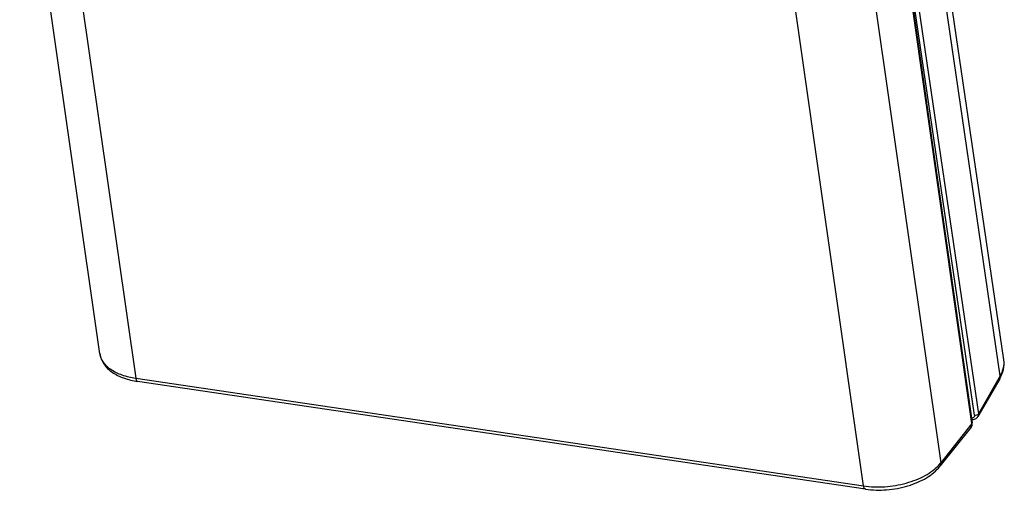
# Model space of a CAD drawing. Header units: inches. Extents: x 0 to 17, y 0 to 11.
# Tile 8 of 10: x 13.3 to 15.4, y 4.6 to 5.6. Entities that reach past the tile are written whole.
import ezdxf

# ---------------------------------------------------------------- set-up
doc = ezdxf.new("R2010")
doc.units = ezdxf.units.IN
doc.header["$LTSCALE"] = 0.935
doc.header["$MEASUREMENT"] = 0
doc.layers.get('0').update_dxf_attribs({"linetype": 'CONTINUOUS'})

msp = doc.modelspace()

# ---------------------------------------------------------------- linework, layer by layer
at = {"color": 7, "linetype": 'Continuous'}
for p, q in [((13.50432, 4.86142), (13.33551, 6.04231)), ((13.41151, 5.98894), (13.58008, 4.80974)), ((15.10768, 5.81368), (15.27669, 4.63145)), ((15.11406, 4.58281), (14.94548, 5.76201)), ((15.22465, 5.62951), (15.35585, 4.73497)), ((15.34236, 4.71409), (15.21288, 5.61984)), ((15.21372, 5.61972), (15.34292, 4.71596)), ((15.34758, 4.7321), (15.21723, 5.62076)), ((15.4095, 4.84861), (15.29784, 5.60995)), ((15.40193, 4.81445), (15.28705, 5.5977)), ((15.40193, 4.81445), (15.35585, 4.73497)), ((13.58008, 4.80974), (15.11406, 4.58281)), ((15.11784, 4.57613), (13.58386, 4.80306)), ((15.40095, 4.80837), (15.35482, 4.72881)), ((15.34236, 4.71409), (15.27669, 4.63145)), ((15.34236, 4.71409), (15.34292, 4.71543)), ((15.34292, 4.71543), (15.34292, 4.71596)), ((15.34056, 4.70681), (15.27483, 4.6241)), ((15.27265, 4.62674), (15.27669, 4.63145))]:
    msp.add_line(p, q, dxfattribs=at)
msp.add_arc((15.39389, 4.81246), 0.00815, 329.89693, 342.10486, dxfattribs=at)
for points, knots in [([(13.50432, 4.86143), (13.50487, 4.85759), (13.50692, 4.84995), (13.51461, 4.83577), (13.52696, 4.82413), (13.54187, 4.8154), (13.5595, 4.80791), (13.57393, 4.80453), (13.58386, 4.80306)], [0, 0, 0, 0, 0.1106469, 0.2226405, 0.4559748, 0.58152, 0.7140619, 1, 1, 1, 1]), ([(13.50432, 4.86142), (13.50476, 4.85831), (13.50649, 4.85203), (13.51139, 4.84326), (13.51848, 4.8352), (13.53114, 4.82517), (13.55181, 4.81545), (13.57017, 4.81121), (13.58008, 4.80974)], [0, 0, 0, 0, 0.0967426, 0.1977461, 0.3062367, 0.4243568, 0.6920745, 1, 1, 1, 1]), ([(15.40094, 4.80837), (15.4045, 4.81449), (15.40989, 4.8276), (15.4105, 4.84187), (15.4095, 4.84864)], [0, 0, 0, 0, 0.5086687, 1, 1, 1, 1]), ([(15.40193, 4.81445), (15.40504, 4.81977), (15.40973, 4.83086), (15.41033, 4.84299), (15.4095, 4.84861)], [0, 0, 0, 0, 0.5204359, 1, 1, 1, 1]), ([(15.40165, 4.80995), (15.40176, 4.8103), (15.40213, 4.81177), (15.40212, 4.81332), (15.40193, 4.81445)], [0, 0, 0, 0, 0.2426532, 1, 1, 1, 1]), ([(13.58008, 4.80974), (13.58021, 4.80885), (13.58053, 4.80722), (13.58134, 4.80513), (13.58241, 4.80365), (13.58339, 4.80313), (13.58386, 4.80306)], [0, 0, 0, 0, 0.3349468, 0.610632, 0.8262543, 1, 1, 1, 1]), ([(15.34758, 4.7321), (15.34771, 4.73117), (15.34762, 4.72925), (15.34652, 4.72764), (15.34584, 4.72707)], [0, 0, 0, 0, 0.5152908, 1, 1, 1, 1]), ([(15.34758, 4.7321), (15.3492, 4.73186), (15.35226, 4.73218), (15.35513, 4.7338), (15.35585, 4.73497)], [0, 0, 0, 0, 0.5427179, 1, 1, 1, 1]), ([(15.35483, 4.72883), (15.35534, 4.72971), (15.35604, 4.73175), (15.35602, 4.7339), (15.35585, 4.73497)], [0, 0, 0, 0, 0.4850677, 1, 1, 1, 1]), ([(15.34055, 4.7068), (15.34155, 4.70805), (15.34302, 4.71105), (15.34315, 4.71436), (15.34292, 4.71596)], [0, 0, 0, 0, 0.4979194, 1, 1, 1, 1]), ([(15.34056, 4.70681), (15.34132, 4.70777), (15.34247, 4.71016), (15.34253, 4.71278), (15.34236, 4.71409)], [0, 0, 0, 0, 0.4827875, 1, 1, 1, 1]), ([(15.34584, 4.72707), (15.34556, 4.72684), (15.34429, 4.72597), (15.34271, 4.72564), (15.34154, 4.72563)], [0, 0, 0, 0, 0.2349261, 1, 1, 1, 1]), ([(15.3419, 4.72305), (15.34438, 4.72273), (15.34957, 4.72323), (15.35361, 4.72672), (15.35483, 4.72883)], [0, 0, 0, 0, 0.5070604, 1, 1, 1, 1]), ([(15.27669, 4.63145), (15.27685, 4.63013), (15.27676, 4.62748), (15.27561, 4.62507), (15.27483, 4.6241)], [0, 0, 0, 0, 0.518326, 1, 1, 1, 1]), ([(15.11406, 4.58281), (15.12876, 4.58064), (15.15913, 4.57978), (15.19634, 4.58601), (15.22444, 4.59536), (15.24327, 4.60411), (15.25949, 4.61438), (15.26871, 4.62249), (15.27265, 4.62674)], [0, 0, 0, 0, 0.2624182, 0.5320156, 0.6618749, 0.7845111, 0.8976726, 1, 1, 1, 1]), ([(15.11784, 4.57613), (15.13259, 4.57395), (15.16299, 4.57324), (15.20008, 4.57998), (15.22784, 4.58998), (15.2516, 4.60201), (15.26712, 4.61439), (15.27483, 4.6241)], [0, 0, 0, 0, 0.2628451, 0.5308013, 0.6595488, 0.7814415, 1, 1, 1, 1]), ([(15.11784, 4.57613), (15.11738, 4.5762), (15.11639, 4.57671), (15.11532, 4.5782), (15.11451, 4.58029), (15.11418, 4.58191), (15.11406, 4.58281)], [0, 0, 0, 0, 0.1736597, 0.3892195, 0.6649839, 1, 1, 1, 1])]:
    msp.add_open_spline(points, degree=3, knots=knots, dxfattribs=at)

doc.saveas('drawing.dxf')
